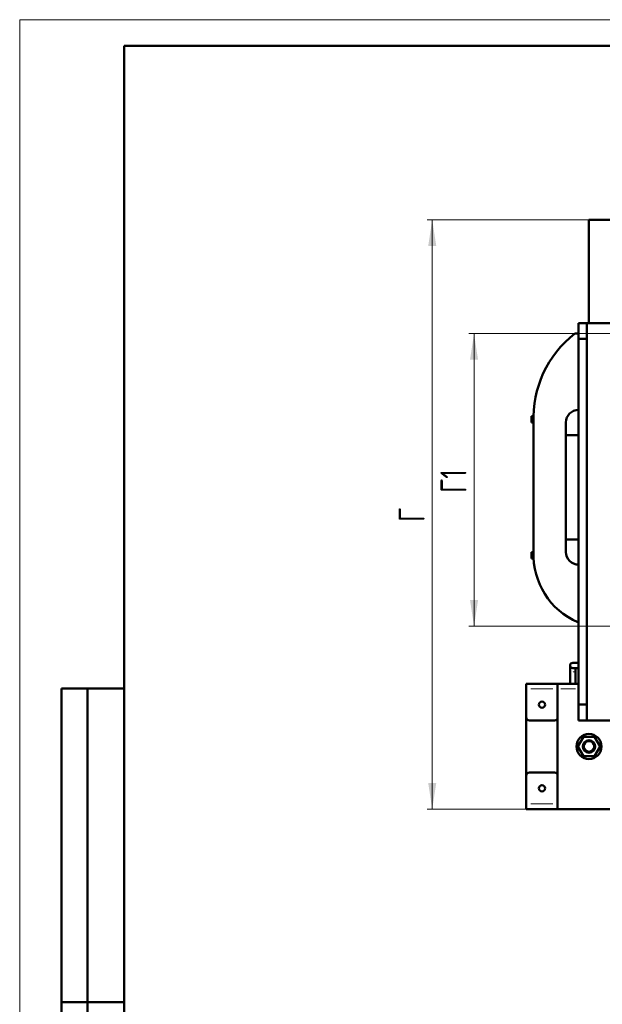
# Model space of a CAD drawing. Header units: millimetres. Extents: x 0 to 1485, y 0 to 2100.
# Tile 5 of 7: x 0 to 558, y 1158 to 2100. Entities that reach past the tile are written whole.
import ezdxf

# ---------------------------------------------------------------- set-up
doc = ezdxf.new("R2010")
doc.units = ezdxf.units.MM
doc.header["$LTSCALE"] = 5
doc.linetypes.add('SLD-Сплошная', pattern=[0])
doc.styles.add('SLDTEXTSTYLE0', font='TXT', dxfattribs={"width": 0.7})
doc.styles.add('SLDTEXTSTYLE1', font='TXT', dxfattribs={"width": 0.7, "bigfont": 'bigfont'})
doc.dimstyles.new('SLDDIMSTYLE0', dxfattribs={"dimtxt": 25, "dimasz": 25, "dimexe": 0, "dimexo": 0.0625, "dimgap": 6.25, "dimtad": 2, "dimdec": 1, "dimrnd": 1e-09, "dimzin": 12, "dimdsep": 46, "dimtxsty": 'SLDTEXTSTYLE0', "dimsah": 1, "dimcen": 0.09, "dimadec": 0, "dimazin": 3, "dimtfac": 1, "dimtdec": 3, "dimtofl": 0, "dimtmove": 0, "dimatfit": 3, "dimfxl": 1, "dimfrac": 2, "dimtolj": 1, "dimtzin": 12, "dimarcsym": 0})

# ---------------------------------------------------------------- blocks, each defined once
blk = doc.blocks.new('_D_3')
at = {"color": 7, "linetype": 'SLD-Сплошная', "lineweight": 0}
for p, q in [((574.73, 1799.6), (429.78, 1799.6)), ((434.78, 1799.6), (434.78, 1519.6)), ((574.73, 1519.6), (429.78, 1519.6))]:
    blk.add_line(p, q, dxfattribs=at)
at = {"color": 7, "linetype": 'SLD-Сплошная', "lineweight": 18}
for points in [[(434.78, 1799.6), (430.94, 1774.6), (438.63, 1774.6)], [(434.78, 1519.6), (438.63, 1544.6), (430.94, 1544.6)]]:
    blk.add_solid(points, dxfattribs=at)
at = {"color": 7, "linetype": 'SLD-Сплошная', "lineweight": 18, "insert": (402.56, 1647.17), "char_height": 25, "attachment_point": 1, "rotation": 90, "style": 'SLDTEXTSTYLE1'}
blk.add_mtext('Г1', dxfattribs=at)
blk = doc.blocks.new('_D_5')
at = {"color": 7, "linetype": 'SLD-Сплошная', "lineweight": 0}
for p, q in [((544.73, 1908.6), (389.78, 1908.6)), ((394.78, 1344.59), (394.78, 1908.6)), ((484.73, 1344.59), (389.78, 1344.59))]:
    blk.add_line(p, q, dxfattribs=at)
at = {"color": 7, "linetype": 'SLD-Сплошная', "lineweight": 18}
for points in [[(394.78, 1908.6), (390.94, 1883.6), (398.63, 1883.6)], [(394.78, 1344.59), (398.63, 1369.59), (390.94, 1369.59)]]:
    blk.add_solid(points, dxfattribs=at)
at = {"color": 7, "linetype": 'SLD-Сплошная', "lineweight": 18, "insert": (362.56, 1619.49), "char_height": 25, "attachment_point": 1, "rotation": 90, "style": 'SLDTEXTSTYLE1'}
blk.add_mtext('Г', dxfattribs=at)

msp = doc.modelspace()

# ---------------------------------------------------------------- linework, layer by layer
at = {"color": 7, "linetype": 'SLD-Сплошная', "lineweight": 18}
for q in [(1485, 2100), (0, 0)]:
    msp.add_line((0, 2100), q, dxfattribs=at)
at = {"color": 7, "linetype": 'SLD-Сплошная', "lineweight": 50}
for p, q in [((100, 2075), (100, 25)), ((1460, 2075), (100, 2075)), ((100, 2075), (100, 25)), ((544.78, 1908.6), (624.78, 1908.6)), ((544.78, 1908.6), (544.78, 1809.6)), ((542.78, 1809.6), (534.78, 1809.6)), ((534.78, 1794.6), (534.78, 1809.6)), ((542.78, 1809.6), (542.78, 1794.6)), ((606.78, 1809.6), (542.78, 1809.6)), ((531.18, 1799.6), (534.78, 1799.6)), ((534.78, 1794.6), (542.78, 1794.6)), ((534.78, 1444.6), (534.78, 1794.6)), ((542.78, 1794.6), (542.78, 1444.6)), ((534.78, 1744.6), (534.78, 1744.6)), ((534.78, 1720.6), (534.78, 1744.6)), ((489.78, 1720.6), (489.78, 1714.6)), ((491.69, 1720.6), (489.78, 1720.6)), ((534.78, 1714.6), (534.78, 1720.6)), ((489.78, 1714.6), (491.77, 1714.6)), ((491.78, 1590.66), (491.78, 1714.22)), ((522.78, 1590.6), (522.78, 1714.6)), ((522.78, 1702.6), (522.78, 1714.6)), ((534.78, 1714.6), (534.78, 1714.6)), ((534.78, 1712.6), (534.78, 1714.6)), ((534.78, 1712.6), (534.78, 1712.6)), ((534.78, 1712.6), (534.78, 1712.6)), ((534.78, 1592.59), (534.78, 1712.6)), ((534.78, 1712.6), (534.78, 1712.6)), ((534.78, 1702.6), (522.78, 1702.6)), ((522.78, 1602.6), (534.78, 1602.6)), ((522.78, 1590.6), (522.78, 1602.6)), ((534.78, 1592.59), (534.78, 1592.59)), ((534.78, 1592.59), (534.78, 1590.59)), ((534.78, 1592.59), (534.78, 1592.59)), ((534.78, 1592.59), (534.78, 1592.59)), ((489.78, 1590.59), (489.78, 1584.59)), ((491.78, 1590.59), (489.78, 1590.59)), ((491.79, 1584.59), (489.78, 1584.59)), ((534.78, 1590.59), (534.78, 1584.59)), ((534.78, 1590.59), (534.78, 1590.59)), ((534.78, 1560.59), (534.78, 1584.59)), ((534.78, 1560.59), (534.78, 1560.59)), ((534.78, 1523.6), (534.17, 1523.6)), ((526.73, 1482.11), (526.73, 1482.11)), ((526.73, 1482.11), (526.73, 1476.11)), ((534.23, 1484.61), (529.23, 1484.61)), ((529.23, 1479.61), (534.23, 1479.61)), ((531.73, 1476.11), (531.73, 1479.61)), ((534.78, 1484.61), (534.23, 1484.61)), ((534.23, 1479.61), (534.78, 1479.61)), ((526.73, 1476.11), (526.73, 1464.59)), ((531.73, 1464.59), (531.73, 1476.11)), ((484.78, 1464.59), (514.78, 1464.59)), ((484.78, 1459.59), (484.78, 1464.59)), ((514.78, 1459.59), (514.78, 1464.59)), ((534.78, 1464.59), (514.78, 1464.59)), ((40, 860), (40, 1460)), ((100, 1460), (40, 1460)), ((40, 860), (40, 1460)), ((65, 860), (65, 1460)), ((65, 860), (65, 1460)), ((484.78, 1432.59), (484.78, 1459.59)), ((514.78, 1432.59), (514.78, 1459.59)), ((542.78, 1444.6), (534.78, 1444.6)), ((534.78, 1429.6), (534.78, 1444.6)), ((542.78, 1444.6), (542.78, 1429.6)), ((484.78, 1432.59), (484.78, 1376.59)), ((514.78, 1376.59), (514.78, 1432.59)), ((487.78, 1429.59), (511.78, 1429.59)), ((534.78, 1429.6), (542.78, 1429.6)), ((542.78, 1429.6), (606.78, 1429.6)), ((533.98, 1404.59), (539.38, 1413.94)), ((539.38, 1413.94), (550.18, 1413.94)), ((550.18, 1413.94), (555.58, 1404.59)), ((539.38, 1395.24), (533.98, 1404.59)), ((555.58, 1404.59), (550.18, 1395.24)), ((550.18, 1395.24), (539.38, 1395.24)), ((484.78, 1349.59), (484.78, 1376.59)), ((511.78, 1379.59), (487.78, 1379.59)), ((514.78, 1349.59), (514.78, 1376.59)), ((484.78, 1344.59), (484.78, 1349.59)), ((514.78, 1344.59), (514.78, 1349.59)), ((484.78, 1344.59), (514.78, 1344.59)), ((514.78, 1344.59), (1074.78, 1344.59)), ((40, 1160), (100, 1160)), ((100, 1160), (40, 1160))]:
    msp.add_line(p, q, dxfattribs=at)
at = {"color": 8, "linetype": 'SLD-Сплошная', "lineweight": 18}
for p, q in [((534.78, 1720.6), (534.78, 1720.6)), ((534.78, 1584.59), (534.78, 1584.59)), ((529.23, 1476.11), (529.24, 1476.11)), ((489.28, 1459.59), (510.28, 1459.59)), ((531.78, 1459.59), (517.78, 1459.59)), ((489.28, 1349.59), (510.28, 1349.59))]:
    msp.add_line(p, q, dxfattribs=at)
at = {"color": 7, "linetype": 'SLD-Сплошная', "lineweight": 50, "flags": 128}
msp.add_lwpolyline([(529.23, 1484.61), (528.28, 1484.42), (527.47, 1483.88), (526.92, 1483.07), (526.73, 1482.11), (526.92, 1481.15), (527.47, 1480.34), (528.28, 1479.8), (529.23, 1479.61), (529.23, 1479.61)], dxfattribs=at)
at = {"color": 7, "linetype": 'SLD-Сплошная', "lineweight": 50}
for centre, radius in [((499.78, 1444.59), 3), ((544.78, 1404.59), 12), ((544.78, 1404.59), 6), ((544.78, 1404.59), 5), ((499.78, 1364.59), 3)]:
    msp.add_circle(centre, radius, dxfattribs=at)
for centre, radius, start, end in [((593.68, 1718.98), 102.01, 127.78392, 182.67314), ((534.78, 1714.6), 12, 90, 180), ((561.35, 1587.7), 69.63, 177.56402, 247.01983), ((534.78, 1590.6), 12, 180, 270), ((487.78, 1432.59), 3, 180, 270), ((511.78, 1432.59), 3, 270, 0), ((487.78, 1376.59), 3, 90, 180), ((511.78, 1376.59), 3, 0, 90)]:
    msp.add_arc(centre, radius, start, end, dxfattribs=at)
at = {"color": 8, "linetype": 'SLD-Сплошная', "lineweight": 18}
msp.add_arc((1024.33, 1482.11), 490.11, 179.70774, 180.29226, dxfattribs=at)
for points, knots in [([(526.81, 1476.11), (526.83, 1476.11), (526.9, 1476.11), (527.25, 1476.11), (527.47, 1476.11)], [0, 0, 0, 0, 0.381021, 1, 1, 1, 1]), ([(529.6, 1476.11), (529.8, 1476.11), (530.34, 1476.11), (530.75, 1476.11), (531, 1476.11)], [0, 0, 0, 0, 0.381075, 1, 1, 1, 1])]:
    msp.add_open_spline(points, degree=3, knots=knots, dxfattribs=at)

# ---------------------------------------------------------------- dimensions: what is measured, and where the dimension line sits
at = {"color": 7, "linetype": 'SLD-Сплошная', "lineweight": 18}
for base, p1, p2, text, picture, middle in [((394.78, 1908.6), (484.78, 1344.59), (544.78, 1908.6), 'Г', '_D_5', (394.78, 1626.6)), ((434.78, 1519.6), (574.78, 1799.6), (574.78, 1519.6), 'Г1', '_D_3', (434.78, 1659.6))]:
    dim = msp.add_linear_dim(base=base, p1=p1, p2=p2, angle=90, text=text, dimstyle='SLDDIMSTYLE0', dxfattribs=at)
    dim.commit()
    dim.dimension.update_dxf_attribs({"geometry": picture, "text_midpoint": middle, "dimtype": 160})

doc.saveas('drawing.dxf')
